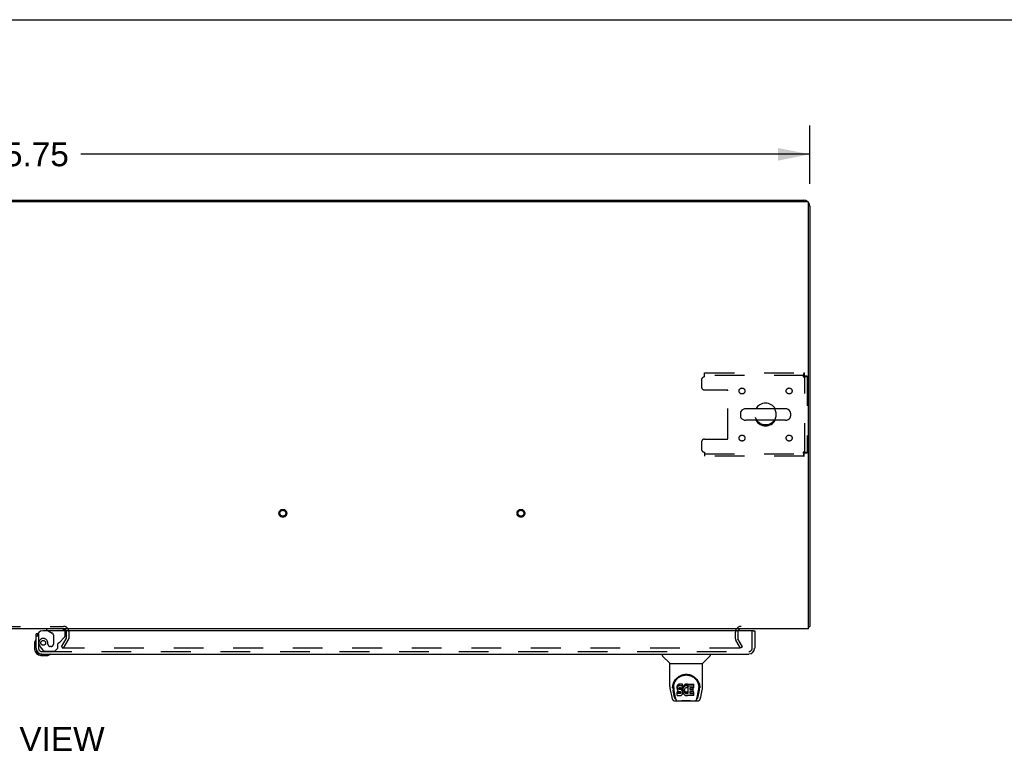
# Model space of a CAD drawing. Header units: inches. Extents: x 0 to 227, y 0 to 147.
# Tile 65 of 69: x 79 to 120, y 116 to 147. Entities that reach past the tile are written whole.
import ezdxf

# ---------------------------------------------------------------- set-up
doc = ezdxf.new("R2010")
doc.units = ezdxf.units.IN
doc.header["$LTSCALE"] = 12.505625
doc.header["$MEASUREMENT"] = 0
doc.linetypes.add('HIDDEN', pattern=[0.2, 0.1, -0.1])
doc.layers.get('0').update_dxf_attribs({"linetype": 'CONTINUOUS'})
for name, color, linetype in [('DEFAULT_2', 8, 'HIDDEN'), ('DIMENSIONS', 7, 'CONTINUOUS'), ('RIGHTHAND_DOOR_ASSEMBLY', 7, 'CONTINUOUS')]:
    doc.layers.add(name, color=color, linetype=linetype)
doc.styles.get("Standard").update_dxf_attribs({"font": 'arial.ttf'})
doc.dimstyles.new('DIMSTYLE_1', dxfattribs={"dimtxt": 1.003125, "dimasz": 1.3375, "dimexe": 0.09, "dimexo": 0.07, "dimgap": 0.0375, "dimtad": 0, "dimtih": 1, "dimtoh": 1, "dimzin": 4, "dimdsep": 46, "dimtxsty": 'Standard', "dimblk": '_FILLED', "dimblk1": '_FILLED', "dimblk2": '_FILLED', "dimcen": 0.09, "dimadec": 3, "dimazin": 1, "dimtfac": 1, "dimtdec": 3, "dimtofl": 0, "dimtmove": 0, "dimatfit": 3, "dimldrblk": '_FILLED', "dimfxl": 0, "dimtolj": 1, "dimtzin": 4, "dimarcsym": 0})

# ---------------------------------------------------------------- blocks, each defined once
blk = doc.blocks.new('_FILLED')
at = {"color": 0, "linetype": 'ByBlock'}
blk.add_solid([(0, 0), (-1, 0.2), (-1, -0.2)], dxfattribs=at)
blk = doc.blocks.new('*D1')
at = {"layer": 'DIMENSIONS', "color": 2, "linetype": 'Continuous'}
for p, q in [((46.004, 140.231), (46.004, 142.675)), ((111.754, 140.231), (111.754, 142.675)), ((46.004, 141.471), (76.625, 141.471)), ((111.754, 141.471), (81.133, 141.471))]:
    blk.add_line(p, q, dxfattribs=at)
at = {"layer": 'DIMENSIONS', "color": 2, "linetype": 'Continuous', "xscale": 1.3375, "yscale": 1.3375, "zscale": 1.3375, "rotation": 180}
blk.add_blockref('_FILLED', (46.004, 141.471), dxfattribs=at)
at = {"layer": 'DIMENSIONS', "color": 2, "linetype": 'Continuous', "xscale": 1.3375, "yscale": 1.3375, "zscale": 1.3375}
blk.add_blockref('_FILLED', (111.754, 141.471), dxfattribs=at)
at = {"layer": 'DIMENSIONS', "color": 2, "linetype": 'Continuous', "insert": (78.879, 141.973), "char_height": 1.0031, "width": 3.50534, "attachment_point": 2, "line_spacing_factor": 0.9}
blk.add_mtext('65.75', dxfattribs=at)

msp = doc.modelspace()

# ---------------------------------------------------------------- linework, layer by layer
at = {"color": 7, "linetype": 'Continuous'}
for p, q in [((0, 147.125), (227.375, 147.125)), ((53.504, 139.541), (104.254, 139.541)), ((104.254, 139.541), (104.254, 139.489)), ((110.732, 130.783), (109.069, 130.783)), ((108.846, 130.605), (108.846, 130.477)), ((110.732, 130.3), (109.069, 130.3)), ((110.954, 130.605), (110.954, 130.477)), ((111.702, 121.645), (111.754, 121.645))]:
    msp.add_line(p, q, dxfattribs=at)
at = {"color": 3, "linetype": 'Continuous'}
for p, q in [((46.116, 139.489), (111.642, 139.489)), ((104.254, 139.541), (111.508, 139.541)), ((111.702, 121.541), (111.702, 139.429)), ((111.754, 139.295), (111.754, 121.645)), ((111.702, 121.541), (46.056, 121.541))]:
    msp.add_line(p, q, dxfattribs=at)
for points in [[(111.702, 121.625), (111.704, 121.626), (111.708, 121.627), (111.712, 121.628), (111.716, 121.629), (111.72, 121.63)], [(111.72, 121.63), (111.727, 121.631), (111.73, 121.632), (111.733, 121.632), (111.736, 121.633), (111.739, 121.634), (111.742, 121.634), (111.744, 121.635), (111.746, 121.636), (111.748, 121.637), (111.75, 121.638), (111.751, 121.639), (111.752, 121.64), (111.753, 121.641), (111.754, 121.642), (111.754, 121.644), (111.754, 121.645)]]:
    msp.add_lwpolyline(points, dxfattribs=at)
for centre, radius, start, end in [((111.508, 139.295), 0.246, 50.5384, 90), ((111.642, 139.429), 0.06, 0, 90), ((111.508, 139.295), 0.246, 0, 39.4624), ((80.41, 121.426), 0.115, 18.2523, 64.7751), ((108.876, 121.399), 0.142, 90, 153.5225)]:
    msp.add_arc(centre, radius, start, end, dxfattribs=at)
at = {"color": 7, "linetype": 'Continuous'}
for centre, radius, start, end in [((109.069, 130.541), 0.241, 90, 146.8152), ((109.9, 130.541), 0.475, 30.5571, 149.4429), ((110.732, 130.541), 0.241, 33.1848, 90), ((108.971, 130.605), 0.125, 146.8152, 180), ((108.971, 130.477), 0.125, 180, 213.1848), ((109.069, 130.541), 0.241, 213.1848, 270), ((109.9, 130.541), 0.475, 210.5571, 329.4429), ((110.732, 130.541), 0.241, 270, 326.8152), ((110.829, 130.605), 0.125, 0, 33.1848), ((110.829, 130.477), 0.125, 326.8152, 360)]:
    msp.add_arc(centre, radius, start, end, dxfattribs=at)
at = {"layer": 'DEFAULT_2', "color": 8, "linetype": 'HIDDEN'}
for p, q in [((107.213, 131.999), (107.213, 131.697)), ((107.338, 132.291), (111.516, 132.291)), ((107.338, 132.124), (107.338, 132.291)), ((111.516, 132.187), (107.338, 132.187)), ((111.516, 132.291), (111.516, 132.187)), ((111.65, 132.157), (111.546, 132.157)), ((111.546, 128.925), (111.546, 132.157)), ((111.65, 132.157), (111.65, 128.925)), ((107.338, 131.572), (108.283, 131.572)), ((108.313, 129.54), (108.313, 131.542)), ((107.338, 129.51), (108.283, 129.51)), ((107.213, 129.385), (107.213, 129.083)), ((107.338, 128.958), (107.338, 128.791)), ((107.338, 128.895), (111.516, 128.895)), ((111.516, 128.791), (107.338, 128.791)), ((111.516, 128.791), (111.516, 128.895)), ((111.65, 128.925), (111.546, 128.925)), ((77.348, 121.645), (80.41, 121.645)), ((80.525, 121.426), (80.525, 121.137)), ((80.629, 121.426), (80.629, 121.137)), ((108.629, 121.399), (108.629, 121.137)), ((108.733, 121.399), (108.733, 121.137)), ((80.325, 120.781), (80.521, 121.12)), ((80.415, 120.729), (80.325, 120.781)), ((80.415, 120.729), (80.611, 121.068)), ((108.844, 120.729), (108.648, 121.068)), ((108.934, 120.781), (108.738, 121.12)), ((108.934, 120.781), (108.844, 120.729)), ((108.798, 120.729), (80.348, 120.729))]:
    msp.add_line(p, q, dxfattribs=at)
for points in [[(111.516, 132.291), (111.514, 132.29), (111.512, 132.287), (111.509, 132.282), (111.507, 132.275), (111.504, 132.265), (111.502, 132.255), (111.5, 132.242), (111.497, 132.228), (111.495, 132.213), (111.493, 132.197), (111.49, 132.179), (111.488, 132.161), (111.486, 132.143), (111.483, 132.124)], [(111.516, 132.187), (111.514, 132.187), (111.512, 132.186), (111.509, 132.184), (111.507, 132.181), (111.504, 132.177), (111.502, 132.173), (111.5, 132.169), (111.497, 132.163), (111.495, 132.158), (111.493, 132.151), (111.49, 132.145), (111.488, 132.138), (111.486, 132.131), (111.483, 132.124)], [(111.483, 132.124), (111.502, 132.126), (111.52, 132.129), (111.538, 132.131), (111.556, 132.134), (111.572, 132.136), (111.587, 132.138), (111.601, 132.141), (111.614, 132.143), (111.625, 132.145), (111.634, 132.148), (111.641, 132.15), (111.646, 132.152), (111.649, 132.155), (111.65, 132.157)], [(111.483, 132.124), (111.49, 132.126), (111.497, 132.129), (111.504, 132.131), (111.511, 132.134), (111.517, 132.136), (111.523, 132.138), (111.528, 132.141), (111.533, 132.143), (111.537, 132.145), (111.54, 132.148), (111.543, 132.15), (111.545, 132.152), (111.546, 132.155), (111.546, 132.157)], [(111.65, 128.925), (111.649, 128.927), (111.646, 128.93), (111.641, 128.932), (111.634, 128.935), (111.625, 128.937), (111.614, 128.939), (111.601, 128.942), (111.587, 128.944), (111.572, 128.946), (111.556, 128.949), (111.538, 128.951), (111.52, 128.953), (111.502, 128.956), (111.483, 128.958)], [(111.483, 128.958), (111.486, 128.951), (111.488, 128.944), (111.49, 128.937), (111.493, 128.931), (111.495, 128.925), (111.497, 128.919), (111.5, 128.914), (111.502, 128.909), (111.504, 128.905), (111.507, 128.901), (111.509, 128.899), (111.512, 128.897), (111.514, 128.895), (111.516, 128.895)], [(111.546, 128.925), (111.546, 128.927), (111.545, 128.93), (111.543, 128.932), (111.54, 128.935), (111.537, 128.937), (111.533, 128.939), (111.528, 128.942), (111.523, 128.944), (111.517, 128.946), (111.511, 128.949), (111.504, 128.951), (111.497, 128.953), (111.49, 128.956), (111.483, 128.958)], [(111.483, 128.958), (111.486, 128.939), (111.488, 128.921), (111.49, 128.903), (111.493, 128.886), (111.495, 128.869), (111.497, 128.854), (111.5, 128.84), (111.502, 128.828), (111.504, 128.817), (111.507, 128.808), (111.509, 128.8), (111.512, 128.795), (111.514, 128.792), (111.516, 128.791)], [(108.818, 120.746), (108.818, 120.744), (108.817, 120.742), (108.817, 120.74), (108.816, 120.739), (108.815, 120.737), (108.813, 120.735), (108.812, 120.734), (108.81, 120.732), (108.808, 120.731), (108.806, 120.73), (108.804, 120.73), (108.802, 120.729), (108.8, 120.729), (108.798, 120.729)], [(108.816, 120.754), (108.816, 120.752), (108.817, 120.75), (108.818, 120.748), (108.818, 120.746), (108.818, 120.746)]]:
    msp.add_lwpolyline(points, dxfattribs=at)
for centre, radius in [((108.911, 131.531), 0.125), ((110.89, 131.531), 0.125), ((109.9, 130.541), 0.438), ((108.911, 129.552), 0.125), ((110.89, 129.552), 0.125), ((89.622, 126.395), 0.164), ((89.622, 126.395), 0.124), ((99.622, 126.395), 0.164), ((99.622, 126.395), 0.124)]:
    msp.add_circle(centre, radius, dxfattribs=at)
for centre, radius, start, end in [((107.338, 131.999), 0.125, 90, 180), ((107.338, 131.697), 0.125, 180, 270), ((108.283, 131.542), 0.03, 0, 90), ((107.338, 129.385), 0.125, 90, 180), ((108.283, 129.54), 0.03, 270, 360), ((107.338, 129.083), 0.125, 180, 270), ((80.41, 121.426), 0.219, 0, 90), ((108.876, 121.399), 0.246, 90, 180), ((80.41, 121.426), 0.115, 64.7751, 90), ((80.41, 121.426), 0.115, 0, 18.2523), ((108.876, 121.399), 0.142, 153.5225, 180), ((80.492, 121.137), 0.033, 330, 360), ((80.492, 121.137), 0.137, 330, 360), ((108.766, 121.137), 0.137, 180, 210), ((108.766, 121.137), 0.033, 180, 210)]:
    msp.add_arc(centre, radius, start, end, dxfattribs=at)
at = {"layer": 'RIGHTHAND_DOOR_ASSEMBLY', "color": 7, "linetype": 'Continuous'}
for p, q in [((79.33, 121.337), (79.254, 121.337)), ((79.696, 121.541), (79.696, 121.502)), ((79.696, 121.502), (79.765, 121.462)), ((109.38, 121.462), (109.442, 121.462)), ((79.194, 120.942), (79.194, 120.686)), ((79.254, 120.73), (79.254, 120.686)), ((79.457, 120.483), (79.501, 120.483)), ((79.457, 120.423), (79.714, 120.423)), ((79.752, 120.426), (79.714, 120.423)), ((105.563, 120.483), (105.563, 120.421)), ((105.872, 120.095), (105.574, 120.393)), ((107.262, 120.095), (107.559, 120.393)), ((107.571, 120.483), (107.571, 120.421)), ((105.878, 120.089), (107.256, 120.089)), ((105.878, 119.117), (105.878, 120.089)), ((107.256, 119.118), (107.256, 120.089)), ((106.003, 119.149), (106.002, 119.085)), ((106.182, 119.121), (106.181, 119.097)), ((106.188, 119.144), (106.182, 119.121)), ((106.182, 119.054), (106.182, 119.121)), ((106.197, 119.167), (106.188, 119.144)), ((106.188, 119.078), (106.188, 119.144)), ((106.211, 119.187), (106.197, 119.167)), ((106.197, 119.1), (106.197, 119.167)), ((106.211, 119.12), (106.197, 119.1)), ((106.219, 119.195), (106.211, 119.187)), ((106.211, 119.12), (106.211, 119.187)), ((106.219, 119.128), (106.211, 119.12)), ((106.229, 119.201), (106.219, 119.195)), ((106.219, 119.128), (106.219, 119.195)), ((106.229, 119.134), (106.219, 119.128)), ((106.25, 119.211), (106.229, 119.201)), ((106.229, 119.134), (106.229, 119.201)), ((106.25, 119.144), (106.229, 119.134)), ((106.274, 119.218), (106.25, 119.211)), ((106.25, 119.144), (106.25, 119.211)), ((106.274, 119.151), (106.25, 119.144)), ((106.413, 119.218), (106.274, 119.218)), ((106.274, 119.151), (106.274, 119.218)), ((106.413, 119.151), (106.274, 119.151)), ((106.415, 119.175), (106.413, 119.218)), ((106.413, 119.151), (106.413, 119.218)), ((106.415, 119.108), (106.413, 119.151)), ((106.415, 119.108), (106.415, 119.175)), ((106.447, 119.138), (106.436, 119.118)), ((106.46, 119.156), (106.447, 119.138)), ((106.447, 119.071), (106.447, 119.138)), ((106.475, 119.173), (106.46, 119.156)), ((106.46, 119.089), (106.46, 119.156)), ((106.491, 119.188), (106.475, 119.173)), ((106.475, 119.106), (106.475, 119.173)), ((106.491, 119.121), (106.475, 119.106)), ((106.509, 119.201), (106.491, 119.188)), ((106.491, 119.121), (106.491, 119.188)), ((106.509, 119.134), (106.491, 119.121)), ((106.53, 119.21), (106.509, 119.201)), ((106.509, 119.134), (106.509, 119.201)), ((106.53, 119.143), (106.509, 119.134)), ((106.551, 119.215), (106.53, 119.21)), ((106.53, 119.143), (106.53, 119.21)), ((106.551, 119.148), (106.53, 119.143)), ((106.573, 119.217), (106.551, 119.215)), ((106.551, 119.148), (106.551, 119.215)), ((106.573, 119.15), (106.551, 119.148)), ((106.573, 119.217), (106.596, 119.216)), ((106.573, 119.15), (106.573, 119.217)), ((106.596, 119.149), (106.573, 119.15)), ((106.607, 119.215), (106.596, 119.216)), ((106.596, 119.149), (106.596, 119.216)), ((106.607, 119.148), (106.596, 119.149)), ((106.618, 119.211), (106.607, 119.215)), ((106.607, 119.148), (106.607, 119.215)), ((106.618, 119.144), (106.607, 119.148)), ((106.638, 119.127), (106.612, 119.059)), ((106.636, 119.199), (106.618, 119.211)), ((106.618, 119.144), (106.618, 119.211)), ((106.636, 119.132), (106.618, 119.144)), ((106.636, 119.199), (106.636, 119.132)), ((106.638, 119.196), (106.638, 119.132)), ((106.647, 119.216), (106.883, 119.216)), ((106.647, 118.824), (106.647, 119.216)), ((106.647, 119.149), (106.883, 119.149)), ((106.888, 119.07), (106.888, 119.212)), ((107.13, 119.149), (107.132, 119.085)), ((105.893, 118.974), (105.958, 118.669)), ((105.996, 119.063), (105.996, 119.062)), ((106.065, 118.697), (106.012, 118.967)), ((106.04, 119.076), (106.04, 119.052)), ((106.049, 118.955), (106.106, 118.662)), ((106.181, 119.031), (106.181, 119.097)), ((106.182, 119.054), (106.181, 119.031)), ((106.181, 119.031), (106.181, 119.007)), ((106.181, 119.007), (106.185, 118.983)), ((106.188, 119.078), (106.182, 119.054)), ((106.183, 118.745), (106.183, 118.886)), ((106.185, 118.983), (106.194, 118.961)), ((106.197, 119.1), (106.188, 119.078)), ((106.247, 118.891), (106.188, 118.891)), ((106.188, 118.824), (106.188, 118.891)), ((106.247, 118.825), (106.188, 118.824)), ((106.188, 118.74), (106.332, 118.74)), ((106.194, 118.961), (106.206, 118.941)), ((106.206, 118.941), (106.223, 118.923)), ((106.223, 118.923), (106.243, 118.91)), ((106.243, 118.91), (106.254, 118.906)), ((106.308, 118.892), (106.247, 118.891)), ((106.247, 118.825), (106.247, 118.891)), ((106.308, 118.825), (106.247, 118.825)), ((106.252, 119.034), (106.254, 119.049)), ((106.252, 119.011), (106.252, 119.034)), ((106.252, 119.019), (106.252, 119.034)), ((106.252, 119.011), (106.252, 119.019)), ((106.255, 119.004), (106.252, 119.011)), ((106.254, 119.049), (106.258, 119.056)), ((106.254, 118.906), (106.266, 118.904)), ((106.255, 119.004), (106.255, 119.049)), ((106.259, 118.998), (106.255, 119.004)), ((106.258, 119.056), (106.263, 119.06)), ((106.259, 118.998), (106.259, 119.057)), ((106.265, 118.994), (106.259, 118.998)), ((106.263, 119.06), (106.278, 119.065)), ((106.265, 119.06), (106.265, 119.061)), ((106.28, 119.056), (106.265, 119.06)), ((106.265, 118.994), (106.265, 119.06)), ((106.28, 118.99), (106.265, 118.994)), ((106.266, 118.904), (106.313, 118.904)), ((106.278, 119.065), (106.293, 119.066)), ((106.304, 119.057), (106.28, 119.056)), ((106.28, 118.99), (106.28, 119.056)), ((106.304, 118.99), (106.28, 118.99)), ((106.293, 119.066), (106.405, 119.066)), ((106.328, 119.056), (106.304, 119.057)), ((106.304, 118.99), (106.304, 119.057)), ((106.328, 118.989), (106.304, 118.99)), ((106.323, 118.893), (106.308, 118.892)), ((106.308, 118.825), (106.308, 118.892)), ((106.323, 118.826), (106.308, 118.825)), ((106.313, 118.904), (106.321, 118.903)), ((106.321, 118.903), (106.328, 118.9)), ((106.329, 118.896), (106.323, 118.893)), ((106.323, 118.826), (106.323, 118.893)), ((106.329, 118.829), (106.323, 118.826)), ((106.351, 119.051), (106.328, 119.056)), ((106.328, 118.989), (106.328, 119.056)), ((106.351, 118.984), (106.328, 118.989)), ((106.328, 118.9), (106.334, 118.896)), ((106.331, 118.898), (106.329, 118.896)), ((106.329, 118.829), (106.329, 118.896)), ((106.335, 118.835), (106.329, 118.829)), ((106.332, 118.74), (106.344, 118.741)), ((106.334, 118.896), (106.339, 118.89)), ((106.335, 118.835), (106.335, 118.894)), ((106.344, 118.847), (106.335, 118.835)), ((106.339, 118.89), (106.345, 118.876)), ((106.344, 118.847), (106.344, 118.878)), ((106.347, 118.854), (106.344, 118.847)), ((106.344, 118.741), (106.355, 118.745)), ((106.345, 118.876), (106.347, 118.861)), ((106.347, 118.854), (106.347, 118.866)), ((106.347, 118.861), (106.347, 118.854)), ((106.362, 119.046), (106.351, 119.051)), ((106.351, 118.984), (106.351, 119.051)), ((106.362, 118.979), (106.351, 118.984)), ((106.355, 118.745), (106.375, 118.759)), ((106.372, 119.039), (106.362, 119.046)), ((106.362, 118.979), (106.362, 119.046)), ((106.372, 118.972), (106.362, 118.979)), ((106.389, 119.022), (106.372, 119.039)), ((106.372, 118.972), (106.372, 119.039)), ((106.389, 118.956), (106.372, 118.972)), ((106.375, 118.759), (106.392, 118.776)), ((106.402, 119.002), (106.389, 119.022)), ((106.389, 118.956), (106.389, 119.022)), ((106.402, 118.936), (106.389, 118.956)), ((106.392, 118.776), (106.399, 118.786)), ((106.399, 118.786), (106.404, 118.797)), ((106.412, 118.98), (106.402, 119.002)), ((106.402, 118.936), (106.402, 119.002)), ((106.412, 118.913), (106.402, 118.936)), ((106.404, 118.797), (106.413, 118.819)), ((106.405, 119.066), (106.411, 119.067)), ((106.411, 119.067), (106.413, 119.072)), ((106.413, 118.976), (106.412, 118.98)), ((106.412, 118.913), (106.412, 118.98)), ((106.418, 118.89), (106.412, 118.913)), ((106.413, 119.072), (106.414, 119.085)), ((106.417, 119.054), (106.413, 119.01)), ((106.413, 118.943), (106.413, 119.01)), ((106.417, 118.987), (106.413, 118.943)), ((106.413, 118.943), (106.414, 118.921)), ((106.413, 118.819), (106.419, 118.842)), ((106.414, 119.085), (106.415, 119.108)), ((106.414, 118.921), (106.417, 118.899)), ((106.422, 119.076), (106.417, 119.054)), ((106.417, 118.987), (106.417, 119.054)), ((106.422, 119.009), (106.417, 118.987)), ((106.417, 118.899), (106.421, 118.877)), ((106.421, 118.866), (106.418, 118.89)), ((106.419, 118.842), (106.421, 118.866)), ((106.421, 118.866), (106.421, 118.881)), ((106.421, 118.877), (106.428, 118.856)), ((106.428, 119.097), (106.422, 119.076)), ((106.422, 119.009), (106.422, 119.076)), ((106.428, 119.031), (106.422, 119.009)), ((106.436, 119.118), (106.428, 119.097)), ((106.428, 119.031), (106.428, 119.097)), ((106.436, 119.051), (106.428, 119.031)), ((106.428, 118.856), (106.45, 118.816)), ((106.436, 119.051), (106.436, 119.118)), ((106.447, 119.071), (106.436, 119.051)), ((106.46, 119.089), (106.447, 119.071)), ((106.45, 118.816), (106.462, 118.798)), ((106.475, 119.106), (106.46, 119.089)), ((106.462, 118.798), (106.477, 118.781)), ((106.477, 118.781), (106.494, 118.766)), ((106.483, 118.959), (106.482, 118.932)), ((106.482, 118.932), (106.484, 118.919)), ((106.486, 118.985), (106.483, 118.959)), ((106.484, 118.919), (106.484, 118.959)), ((106.484, 118.919), (106.487, 118.906)), ((106.485, 118.978), (106.487, 118.972)), ((106.49, 118.998), (106.486, 118.985)), ((106.487, 118.972), (106.497, 118.948)), ((106.487, 118.906), (106.487, 118.972)), ((106.487, 118.906), (106.497, 118.881)), ((106.496, 119.01), (106.49, 118.998)), ((106.494, 118.766), (106.511, 118.753)), ((106.51, 119.033), (106.496, 119.01)), ((106.497, 118.948), (106.51, 118.925)), ((106.497, 118.881), (106.497, 118.948)), ((106.497, 118.881), (106.51, 118.858)), ((106.518, 119.043), (106.51, 119.033)), ((106.51, 118.925), (106.519, 118.914)), ((106.51, 118.858), (106.51, 118.925)), ((106.51, 118.858), (106.519, 118.848)), ((106.511, 118.753), (106.521, 118.747)), ((106.529, 119.051), (106.518, 119.043)), ((106.519, 118.914), (106.529, 118.906)), ((106.519, 118.848), (106.519, 118.914)), ((106.519, 118.848), (106.529, 118.839)), ((106.521, 118.747), (106.532, 118.744)), ((106.554, 119.061), (106.529, 119.051)), ((106.529, 118.906), (106.54, 118.898)), ((106.529, 118.839), (106.529, 118.906)), ((106.529, 118.839), (106.54, 118.831)), ((106.532, 118.744), (106.553, 118.738)), ((106.54, 118.898), (106.552, 118.893)), ((106.54, 118.831), (106.54, 118.898)), ((106.54, 118.831), (106.552, 118.827)), ((106.552, 118.893), (106.566, 118.891)), ((106.552, 118.827), (106.552, 118.893)), ((106.552, 118.827), (106.566, 118.824)), ((106.553, 118.738), (106.575, 118.736)), ((106.567, 119.065), (106.554, 119.061)), ((106.566, 118.891), (106.579, 118.891)), ((106.566, 118.824), (106.566, 118.891)), ((106.566, 118.824), (106.579, 118.824)), ((106.58, 119.065), (106.567, 119.065)), ((106.575, 118.736), (106.597, 118.739)), ((106.579, 118.891), (106.592, 118.892)), ((106.579, 118.824), (106.579, 118.891)), ((106.579, 118.824), (106.592, 118.826)), ((106.593, 119.061), (106.58, 119.065)), ((106.592, 118.892), (106.605, 118.897)), ((106.592, 118.826), (106.592, 118.892)), ((106.592, 118.826), (106.605, 118.83)), ((106.606, 119.056), (106.593, 119.061)), ((106.597, 118.739), (106.619, 118.746)), ((106.605, 118.897), (106.617, 118.902)), ((106.605, 118.83), (106.605, 118.897)), ((106.605, 118.83), (106.617, 118.835)), ((106.617, 118.902), (106.628, 118.909)), ((106.617, 118.835), (106.617, 118.902)), ((106.617, 118.835), (106.628, 118.843)), ((106.619, 118.746), (106.638, 118.757)), ((106.628, 118.909), (106.628, 118.843)), ((106.635, 118.908), (106.647, 118.891)), ((106.635, 118.842), (106.647, 118.824)), ((106.648, 118.757), (106.638, 118.757)), ((106.638, 118.757), (106.638, 118.757)), ((106.648, 118.744), (106.648, 118.757)), ((106.884, 118.74), (106.653, 118.74)), ((106.717, 119.061), (106.717, 118.994)), ((106.718, 118.903), (106.718, 118.825)), ((106.883, 119.066), (106.721, 119.066)), ((106.721, 119.056), (106.852, 119.056)), ((106.721, 118.99), (106.852, 118.99)), ((106.852, 118.907), (106.722, 118.907)), ((106.722, 118.888), (106.884, 118.888)), ((106.722, 118.821), (106.884, 118.821)), ((106.857, 118.912), (106.857, 119.052)), ((106.888, 118.744), (106.888, 118.883)), ((107.027, 118.662), (107.084, 118.951)), ((107.068, 118.697), (107.121, 118.967)), ((107.084, 118.952), (107.085, 118.955)), ((107.138, 119.062), (107.138, 119.063)), ((107.176, 118.669), (107.241, 118.974)), ((106.082, 118.515), (107.051, 118.515)), ((106.124, 118.593), (106.117, 118.593)), ((106.122, 118.598), (106.126, 118.588)), ((106.126, 118.587), (106.126, 118.588)), ((106.168, 118.515), (106.162, 118.515)), ((106.168, 118.515), (106.167, 118.515)), ((106.966, 118.515), (106.965, 118.515)), ((107.007, 118.587), (107.008, 118.588)), ((107.008, 118.588), (107.011, 118.598)), ((107.017, 118.593), (107.01, 118.593))]:
    msp.add_line(p, q, dxfattribs=at)
at = {"layer": 'RIGHTHAND_DOOR_ASSEMBLY', "color": 3, "linetype": 'Continuous'}
for p, q in [((79.254, 120.73), (79.254, 121.337)), ((109.38, 121.462), (79.546, 121.462)), ((109.442, 121.462), (109.442, 120.73)), ((79.501, 120.483), (109.195, 120.483))]:
    msp.add_line(p, q, dxfattribs=at)
at = {"layer": 'RIGHTHAND_DOOR_ASSEMBLY', "color": 8, "linetype": 'HIDDEN'}
for p, q in [((79.358, 121.337), (79.33, 121.337)), ((79.358, 121.337), (79.358, 120.73)), ((80.326, 121.541), (79.696, 121.541)), ((79.765, 121.462), (79.934, 121.364)), ((79.984, 121.278), (79.984, 120.898)), ((80.235, 120.972), (80.454, 121.191)), ((80.483, 121.262), (80.483, 121.384)), ((109.338, 120.73), (109.338, 121.462)), ((79.433, 120.786), (79.534, 120.642)), ((79.755, 120.898), (79.755, 120.887)), ((79.886, 120.8), (79.853, 120.8)), ((80.176, 120.734), (80.176, 120.913)), ((79.501, 120.587), (109.195, 120.587)), ((79.599, 120.608), (80.05, 120.608)), ((80.05, 120.608), (80.176, 120.734))]:
    msp.add_line(p, q, dxfattribs=at)
at = {"layer": 'RIGHTHAND_DOOR_ASSEMBLY', "color": 7, "linetype": 'Continuous'}
for points in [[(105.996, 119.075), (105.998, 119.117), (106.005, 119.167), (106.016, 119.213), (106.03, 119.258), (106.047, 119.299), (106.067, 119.339), (106.09, 119.376), (106.115, 119.411), (106.142, 119.444), (106.171, 119.474), (106.203, 119.502), (106.236, 119.528), (106.272, 119.551), (106.31, 119.572), (106.35, 119.59), (106.391, 119.605), (106.434, 119.617), (106.477, 119.626), (106.522, 119.631), (106.567, 119.633), (106.612, 119.631), (106.657, 119.626), (106.701, 119.617), (106.743, 119.605), (106.785, 119.59), (106.824, 119.572), (106.862, 119.551), (106.898, 119.528), (106.931, 119.502), (106.963, 119.474), (106.992, 119.443), (107.019, 119.41), (107.044, 119.375), (107.067, 119.338), (107.086, 119.299), (107.103, 119.257), (107.118, 119.213), (107.128, 119.166), (107.135, 119.116), (107.137, 119.075)], [(106.04, 119.076), (106.04, 119.096), (106.042, 119.12), (106.044, 119.144), (106.048, 119.168), (106.053, 119.191), (106.058, 119.215), (106.065, 119.237), (106.073, 119.259), (106.081, 119.281), (106.091, 119.302), (106.101, 119.322), (106.112, 119.342), (106.124, 119.361), (106.136, 119.379), (106.149, 119.396), (106.162, 119.413), (106.175, 119.428), (106.189, 119.443), (106.204, 119.458), (106.218, 119.471), (106.233, 119.484), (106.249, 119.496), (106.264, 119.507), (106.28, 119.518), (106.295, 119.527), (106.311, 119.536), (106.327, 119.545), (106.343, 119.553), (106.359, 119.56), (106.375, 119.566), (106.391, 119.572), (106.407, 119.578), (106.423, 119.582), (106.439, 119.587), (106.455, 119.59), (106.47, 119.594), (106.486, 119.596), (106.502, 119.599), (106.518, 119.6), (106.534, 119.602), (106.55, 119.602), (106.566, 119.603), (106.582, 119.602), (106.598, 119.602), (106.614, 119.6), (106.63, 119.599), (106.646, 119.597), (106.662, 119.594), (106.678, 119.591), (106.694, 119.587), (106.71, 119.583), (106.726, 119.578), (106.742, 119.573), (106.758, 119.567), (106.774, 119.56), (106.79, 119.553), (106.806, 119.545), (106.821, 119.537), (106.837, 119.528), (106.853, 119.518), (106.869, 119.508), (106.884, 119.496), (106.899, 119.484), (106.914, 119.472), (106.929, 119.458), (106.943, 119.444), (106.958, 119.429), (106.971, 119.413), (106.985, 119.397), (106.997, 119.379), (107.01, 119.361), (107.021, 119.342), (107.032, 119.323), (107.042, 119.302), (107.052, 119.281), (107.06, 119.26), (107.068, 119.238), (107.075, 119.215), (107.081, 119.192), (107.085, 119.168), (107.089, 119.144), (107.092, 119.12), (107.093, 119.096), (107.094, 119.076)], [(105.878, 119.117), (105.879, 119.085), (105.882, 119.045), (105.887, 119.005), (105.893, 118.974)], [(105.996, 119.063), (105.996, 119.068), (105.996, 119.075)], [(106.04, 119.052), (106.04, 119.036), (106.042, 119.008), (106.045, 118.98), (106.049, 118.955)], [(106.188, 118.891), (106.187, 118.891), (106.187, 118.891), (106.186, 118.891), (106.186, 118.891), (106.185, 118.89), (106.185, 118.89), (106.185, 118.89), (106.184, 118.889), (106.184, 118.889), (106.184, 118.889), (106.184, 118.888), (106.183, 118.888), (106.183, 118.887), (106.183, 118.886)], [(106.188, 118.824), (106.187, 118.824), (106.187, 118.824), (106.186, 118.824), (106.186, 118.824), (106.185, 118.823), (106.185, 118.823), (106.185, 118.823), (106.184, 118.823), (106.184, 118.822), (106.184, 118.822), (106.184, 118.821), (106.183, 118.821), (106.183, 118.82), (106.183, 118.82)], [(107.085, 118.955), (107.085, 118.958), (107.086, 118.962), (107.086, 118.964), (107.087, 118.967), (107.087, 118.971), (107.088, 118.974), (107.088, 118.977), (107.089, 118.981), (107.089, 118.984), (107.09, 118.988), (107.09, 118.992), (107.091, 118.996), (107.091, 119), (107.091, 119.004), (107.092, 119.008), (107.092, 119.012), (107.092, 119.017), (107.093, 119.021), (107.093, 119.026), (107.093, 119.03), (107.093, 119.035), (107.094, 119.04), (107.094, 119.045), (107.094, 119.05), (107.094, 119.076)], [(107.137, 119.075), (107.138, 119.068), (107.138, 119.063)], [(107.241, 118.974), (107.246, 119.005), (107.252, 119.044), (107.255, 119.084), (107.256, 119.118)], [(105.958, 118.669), (105.961, 118.656), (105.966, 118.638), (105.971, 118.621), (105.976, 118.606), (105.981, 118.592), (105.987, 118.58), (105.994, 118.569), (106.001, 118.558), (106.009, 118.548), (106.018, 118.539), (106.029, 118.531), (106.04, 118.525), (106.052, 118.52), (106.065, 118.516), (106.079, 118.515), (106.082, 118.515)], [(106.106, 118.662), (106.109, 118.65), (106.112, 118.636), (106.115, 118.623), (106.119, 118.61), (106.122, 118.598)], [(106.126, 118.587), (106.131, 118.575), (106.138, 118.562), (106.144, 118.552), (106.151, 118.542), (106.158, 118.534), (106.166, 118.527), (106.175, 118.522), (106.185, 118.517), (106.195, 118.515), (106.203, 118.515)], [(106.283, 118.515), (106.304, 118.515), (106.326, 118.517), (106.349, 118.519), (106.374, 118.522), (106.4, 118.524), (106.426, 118.527), (106.454, 118.53), (106.482, 118.532), (106.511, 118.534), (106.54, 118.535), (106.569, 118.535), (106.598, 118.535), (106.628, 118.534), (106.656, 118.532), (106.684, 118.53), (106.711, 118.527), (106.737, 118.524), (106.762, 118.521), (106.786, 118.519), (106.809, 118.517), (106.83, 118.515), (106.85, 118.515)], [(106.283, 118.515), (106.305, 118.515), (106.332, 118.517), (106.359, 118.519), (106.388, 118.522), (106.417, 118.525), (106.446, 118.528), (106.475, 118.53), (106.505, 118.532), (106.536, 118.533), (106.566, 118.534), (106.597, 118.533), (106.627, 118.532), (106.657, 118.53), (106.687, 118.528), (106.716, 118.525), (106.745, 118.522), (106.774, 118.519), (106.801, 118.517), (106.828, 118.515), (106.85, 118.515)], [(106.931, 118.515), (106.939, 118.515), (106.949, 118.517), (106.958, 118.522), (106.967, 118.527), (106.976, 118.534), (106.983, 118.542), (106.99, 118.551), (106.996, 118.562), (107.002, 118.575), (107.007, 118.587)], [(107.011, 118.598), (107.015, 118.61), (107.018, 118.623), (107.022, 118.636), (107.025, 118.65), (107.027, 118.662)], [(107.051, 118.515), (107.054, 118.515), (107.067, 118.516), (107.08, 118.519), (107.093, 118.524), (107.104, 118.531), (107.115, 118.539), (107.124, 118.548), (107.132, 118.558), (107.139, 118.568), (107.146, 118.579), (107.152, 118.592), (107.157, 118.606), (107.163, 118.621), (107.168, 118.637), (107.173, 118.656), (107.176, 118.669)]]:
    msp.add_lwpolyline(points, dxfattribs=at)
at = {"layer": 'RIGHTHAND_DOOR_ASSEMBLY', "color": 8, "linetype": 'HIDDEN'}
msp.add_circle((79.558, 120.95), 0.101, dxfattribs=at)
at = {"layer": 'RIGHTHAND_DOOR_ASSEMBLY', "color": 3, "linetype": 'Continuous'}
for centre, radius, start, end in [((79.546, 121.212), 0.25, 90, 180), ((109.38, 121.442), 0.02, 0, 90), ((79.501, 120.73), 0.246, 180, 270), ((109.195, 120.73), 0.246, 270, 360)]:
    msp.add_arc(centre, radius, start, end, dxfattribs=at)
at = {"layer": 'RIGHTHAND_DOOR_ASSEMBLY', "color": 8, "linetype": 'HIDDEN'}
for centre, radius, start, end in [((79.884, 121.278), 0.1, 0, 59.908), ((80.326, 121.384), 0.157, 0, 90), ((80.383, 121.262), 0.1, 315, 360), ((79.558, 120.95), 0.187, 17.8482, 196.8439), ((79.748, 121.008), 0.386, 196.8439, 215.1), ((79.362, 120.887), 0.393, 1.6599, 17.9298), ((79.853, 120.898), 0.098, 180, 270), ((79.886, 120.898), 0.098, 270, 360), ((80.215, 120.913), 0.039, 111.6096, 180), ((80.164, 121.042), 0.1, 291.6096, 315), ((79.501, 120.73), 0.142, 180, 270), ((79.599, 120.687), 0.079, 215.1, 270), ((109.195, 120.73), 0.142, 270, 360)]:
    msp.add_arc(centre, radius, start, end, dxfattribs=at)
at = {"layer": 'RIGHTHAND_DOOR_ASSEMBLY', "color": 7, "linetype": 'Continuous'}
for centre, radius, start, end in [((79.444, 120.942), 0.25, 149.1101, 180), ((79.243, 121.063), 0.015, 96.3796, 149.1101), ((79.239, 121.063), 0.015, 0, 83.6204), ((79.457, 120.686), 0.263, 180, 270), ((79.457, 120.686), 0.203, 180, 270), ((79.714, 120.673), 0.25, 270, 300.8899), ((79.834, 120.468), 0.015, 6.3796, 90), ((79.834, 120.471), 0.015, 300.8899, 353.6204), ((105.602, 120.421), 0.0394, 180, 225), ((107.531, 120.421), 0.0394, 315, 360), ((105.886, 120.109), 0.0197, 225, 262.5), ((107.248, 120.109), 0.0197, 277.5, 315)]:
    msp.add_arc(centre, radius, start, end, dxfattribs=at)
for centre, major_axis, ratio, start_param, end_param in [((106.567, 119.076), (0, 0.565), 0.999848, 1.137008, 1.76365), ((106.634, 119.196), (0.00448, 0), 1, 0.003891, 0.905353), ((106.634, 119.129), (0.00448, 0), 1, 5.916695, 7.188538), ((106.883, 119.212), (0.00448, 0), 1, 0, 1.570796), ((106.883, 119.145), (0, 0.00448), 1, -1.570796, 0), ((106.567, 119.076), (0, 0.565), 0.999848, 4.519536, 5.145564), ((106.188, 118.745), (0, 0.00483), 1, 1.570796, 3.141593), ((106.607, 119.061), (0, 0.00448), 1, -3.557718, -1.937287), ((106.631, 118.906), (0.00448, 0), 1, 0.594971, 2.222579), ((106.631, 118.839), (0, 0.00448), 1, 0, 0.651783), ((106.631, 118.839), (0.00448, 0), 1, 0.594971, 1.570796), ((106.653, 118.744), (0, 0.00448), 1, -4.712389, -3.141593), ((106.721, 119.061), (0, 0.00448), 1, 0, 1.570796), ((106.721, 119.061), (0, 0.00448), 1, -4.318348, -3.643774), ((106.721, 118.994), (0, 0.00448), 1, -4.712389, -3.141593), ((106.722, 118.903), (0, 0.00448), 1, 0, 1.570796), ((106.722, 118.892), (0, 0.00448), 1, -4.712389, -3.141593), ((106.722, 118.825), (0, 0.00448), 1, -4.712389, -3.141593), ((106.721, 119.061), (0.00448, 0), 1, -2.072978, -1.570796), ((106.852, 119.052), (0, 0.00448), 1, -1.570796, 0), ((106.852, 118.985), (0, 0.00448), 1, -1.570796, 0), ((106.852, 118.912), (0, 0.00448), 1, -3.141593, -1.570796), ((106.883, 119.07), (0, 0.00448), 1, -3.141593, -1.570796), ((106.884, 118.883), (0, 0.00448), 1, -1.570796, 0), ((106.884, 118.816), (0, 0.00448), 1, -1.570796, 0), ((106.884, 118.744), (0, 0.00448), 1, -3.141593, -1.570796), ((106.123, 118.948), (0.007, 0.354), 0.213027, -3.923008, -3.13761), ((107.011, 118.948), (-0.007, 0.354), 0.213027, -3.145575, -2.360177)]:
    msp.add_ellipse(centre, major_axis=major_axis, ratio=ratio, start_param=start_param, end_param=end_param, dxfattribs=at)

# ---------------------------------------------------------------- texts
at = {"layer": 'DIMENSIONS', "color": 2, "linetype": 'Continuous', "insert": (78.711, 117.417), "char_height": 1.0031, "width": 6.83542, "attachment_point": 2, "line_spacing_factor": 0.9}
msp.add_mtext('TOP VIEW', dxfattribs=at)

# ---------------------------------------------------------------- dimensions: what is measured, and where the dimension line sits
at = {"layer": 'DIMENSIONS', "color": 2, "linetype": 'Continuous'}
dim = msp.add_linear_dim(base=(46.004, 141.471), p1=(111.754, 140.161), p2=(46.004, 140.161), angle=180, dimstyle='DIMSTYLE_1', dxfattribs=at)
dim.commit()
dim.dimension.update_dxf_attribs({"geometry": '*D1', "text_midpoint": (78.875, 141.466), "dimtype": 160})

doc.saveas('drawing.dxf')
